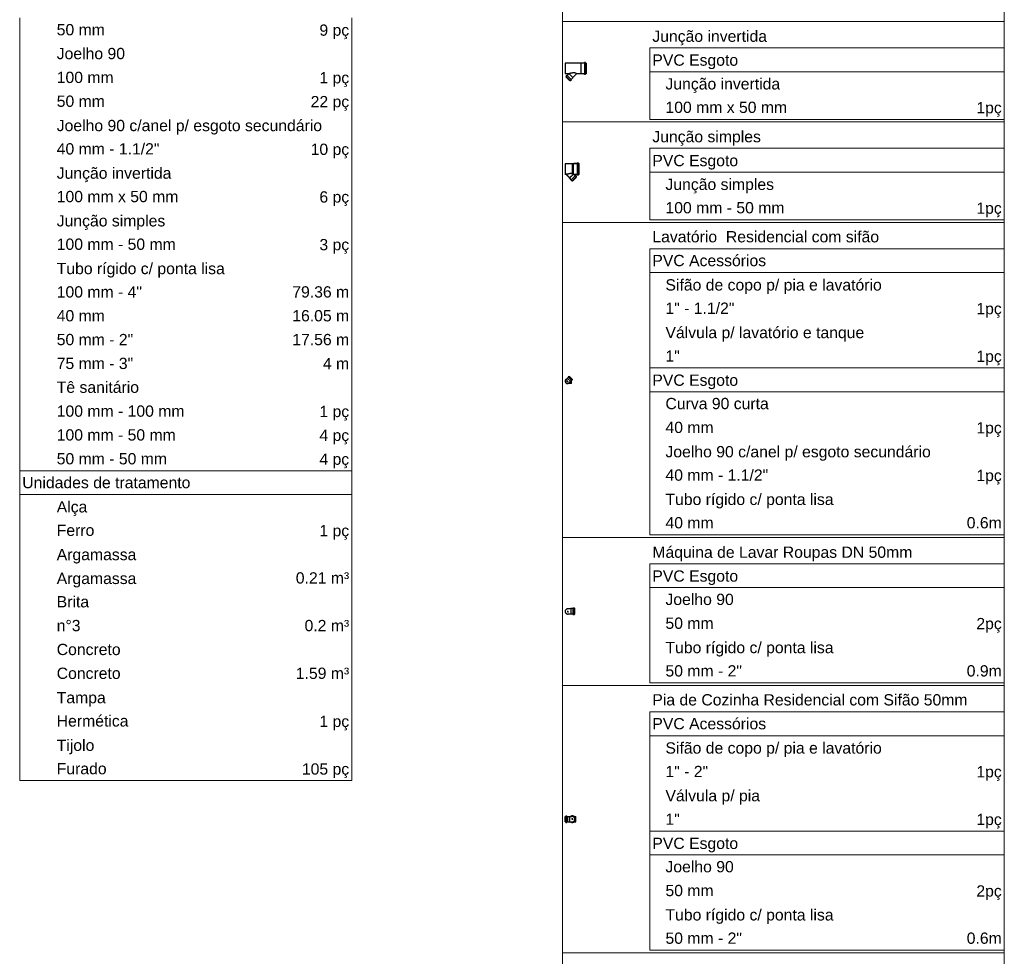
# Model space of a CAD drawing. Header units: millimetres. Extents: x 53 to 3943, y 29 to 3483.
# Tile 45 of 52: x 3924 to 3943, y 3449 to 3467. Entities that reach past the tile are written whole.
import ezdxf

# ---------------------------------------------------------------- set-up
doc = ezdxf.new("R2010")
doc.units = ezdxf.units.MM
doc.header["$MEASUREMENT"] = 0
doc.layers.add('DI-Tabelas', color=7, linetype='Continuous', lineweight=5)
doc.layers.add('Simbolos', color=5, linetype='Continuous')
doc.layers.add('Simbolos_int', color=2, linetype='Continuous')
doc.styles.add('Arial', font='arial.ttf')

msp = doc.modelspace()

# ---------------------------------------------------------------- linework, layer by layer
at = {"layer": 'DI-Tabelas'}
for p, q in [((3934.31, 3467.08), (3934.31, 3469.04)), ((3942.927, 3469.04), (3942.927, 3467.08)), ((3923.718, 3466.683), (3923.718, 3467.148)), ((3930.196, 3467.148), (3930.196, 3466.683)), ((3935.96, 3467.08), (3934.31, 3467.08)), ((3934.31, 3465.119), (3934.31, 3467.08)), ((3942.927, 3467.08), (3935.96, 3467.08)), ((3942.927, 3467.08), (3942.927, 3465.119)), ((3923.718, 3466.218), (3923.718, 3466.683)), ((3930.196, 3466.683), (3930.196, 3466.218)), ((3942.927, 3466.564), (3936.01, 3466.564)), ((3936.01, 3466.099), (3936.01, 3466.564)), ((3942.927, 3466.564), (3942.927, 3466.099)), ((3923.718, 3465.753), (3923.718, 3466.218)), ((3930.196, 3466.218), (3930.196, 3465.753)), ((3942.927, 3466.099), (3936.01, 3466.099)), ((3936.01, 3465.634), (3936.01, 3466.099)), ((3942.927, 3466.099), (3942.927, 3465.634)), ((3923.718, 3465.287), (3923.718, 3465.753)), ((3930.196, 3465.753), (3930.196, 3465.287)), ((3936.01, 3465.169), (3936.01, 3465.634)), ((3942.927, 3465.634), (3942.927, 3465.169)), ((3923.718, 3464.822), (3923.718, 3465.287)), ((3930.196, 3465.287), (3930.196, 3464.822)), ((3942.236, 3465.169), (3936.01, 3465.169)), ((3942.927, 3465.169), (3942.236, 3465.169)), ((3935.96, 3465.119), (3934.31, 3465.119)), ((3934.31, 3463.158), (3934.31, 3465.119)), ((3942.927, 3465.119), (3935.96, 3465.119)), ((3942.927, 3465.119), (3942.927, 3463.158)), ((3923.718, 3464.357), (3923.718, 3464.822)), ((3930.196, 3464.822), (3930.196, 3464.357)), ((3942.927, 3464.604), (3936.01, 3464.604)), ((3936.01, 3464.138), (3936.01, 3464.604)), ((3942.927, 3464.604), (3942.927, 3464.138)), ((3923.718, 3463.892), (3923.718, 3464.357)), ((3930.196, 3464.357), (3930.196, 3463.892)), ((3942.927, 3464.138), (3936.01, 3464.138)), ((3936.01, 3463.673), (3936.01, 3464.138)), ((3942.927, 3464.138), (3942.927, 3463.673)), ((3923.718, 3463.427), (3923.718, 3463.892)), ((3930.196, 3463.892), (3930.196, 3463.427)), ((3936.01, 3463.208), (3936.01, 3463.673)), ((3942.927, 3463.673), (3942.927, 3463.208)), ((3923.718, 3462.961), (3923.718, 3463.427)), ((3930.196, 3463.427), (3930.196, 3462.961)), ((3935.96, 3463.158), (3934.31, 3463.158)), ((3934.31, 3457.01), (3934.31, 3463.158)), ((3942.927, 3463.158), (3935.96, 3463.158)), ((3942.236, 3463.208), (3936.01, 3463.208)), ((3942.927, 3463.208), (3942.236, 3463.208)), ((3942.927, 3463.158), (3942.927, 3457.01)), ((3923.718, 3462.496), (3923.718, 3462.961)), ((3930.196, 3462.961), (3930.196, 3462.496)), ((3923.718, 3462.031), (3923.718, 3462.496)), ((3930.196, 3462.496), (3930.196, 3462.031)), ((3942.927, 3462.643), (3936.01, 3462.643)), ((3936.01, 3462.178), (3936.01, 3462.643)), ((3942.927, 3462.643), (3942.927, 3462.178)), ((3942.927, 3462.178), (3936.01, 3462.178)), ((3936.01, 3461.712), (3936.01, 3462.178)), ((3942.927, 3462.178), (3942.927, 3461.712)), ((3923.718, 3461.566), (3923.718, 3462.031)), ((3930.196, 3462.031), (3930.196, 3461.566)), ((3936.01, 3461.247), (3936.01, 3461.712)), ((3942.927, 3461.712), (3942.927, 3461.247)), ((3923.718, 3461.101), (3923.718, 3461.566)), ((3930.196, 3461.566), (3930.196, 3461.101)), ((3936.01, 3460.782), (3936.01, 3461.247)), ((3942.927, 3461.247), (3942.927, 3460.782)), ((3923.718, 3460.635), (3923.718, 3461.101)), ((3930.196, 3461.101), (3930.196, 3460.635)), ((3936.01, 3460.317), (3936.01, 3460.782)), ((3942.927, 3460.782), (3942.927, 3460.317)), ((3923.718, 3460.17), (3923.718, 3460.635)), ((3930.196, 3460.635), (3930.196, 3460.17)), ((3923.718, 3459.705), (3923.718, 3460.17)), ((3930.196, 3460.17), (3930.196, 3459.705)), ((3940.746, 3460.317), (3936.01, 3460.317)), ((3936.01, 3459.852), (3936.01, 3460.317)), ((3942.927, 3460.317), (3940.746, 3460.317)), ((3942.927, 3460.317), (3942.927, 3459.852)), ((3942.927, 3459.852), (3936.01, 3459.852)), ((3936.01, 3459.386), (3936.01, 3459.852)), ((3942.927, 3459.852), (3942.927, 3459.386)), ((3923.718, 3459.24), (3923.718, 3459.705)), ((3930.196, 3459.705), (3930.196, 3459.24)), ((3923.718, 3458.775), (3923.718, 3459.24)), ((3930.196, 3459.24), (3930.196, 3458.775)), ((3936.01, 3458.921), (3936.01, 3459.386)), ((3942.927, 3459.386), (3942.927, 3458.921)), ((3936.01, 3458.456), (3936.01, 3458.921)), ((3942.927, 3458.921), (3942.927, 3458.456)), ((3923.718, 3458.309), (3923.718, 3458.775)), ((3930.196, 3458.775), (3930.196, 3458.309)), ((3936.01, 3457.991), (3936.01, 3458.456)), ((3942.927, 3458.456), (3942.927, 3457.991)), ((3924.39, 3458.309), (3923.718, 3458.309)), ((3923.718, 3457.844), (3923.718, 3458.309)), ((3927.436, 3458.309), (3924.39, 3458.309)), ((3930.196, 3458.309), (3927.436, 3458.309)), ((3930.196, 3458.309), (3930.196, 3457.844)), ((3936.01, 3457.526), (3936.01, 3457.991)), ((3942.927, 3457.991), (3942.927, 3457.526)), ((3930.196, 3457.844), (3923.718, 3457.844)), ((3923.718, 3457.379), (3923.718, 3457.844)), ((3930.196, 3457.844), (3930.196, 3457.379)), ((3936.01, 3457.06), (3936.01, 3457.526)), ((3942.927, 3457.526), (3942.927, 3457.06)), ((3923.718, 3456.914), (3923.718, 3457.379)), ((3930.196, 3457.379), (3930.196, 3456.914)), ((3923.718, 3456.449), (3923.718, 3456.914)), ((3930.196, 3456.914), (3930.196, 3456.449)), ((3935.96, 3457.01), (3934.31, 3457.01)), ((3934.31, 3454.119), (3934.31, 3457.01)), ((3942.927, 3457.01), (3935.96, 3457.01)), ((3940.746, 3457.06), (3936.01, 3457.06)), ((3942.927, 3457.06), (3940.746, 3457.06)), ((3942.927, 3457.01), (3942.927, 3454.119)), ((3923.718, 3455.983), (3923.718, 3456.449)), ((3930.196, 3456.449), (3930.196, 3455.983)), ((3942.927, 3456.495), (3936.01, 3456.495)), ((3936.01, 3456.03), (3936.01, 3456.495)), ((3942.927, 3456.495), (3942.927, 3456.03)), ((3923.718, 3455.518), (3923.718, 3455.983)), ((3930.196, 3455.983), (3930.196, 3455.518)), ((3942.927, 3456.03), (3936.01, 3456.03)), ((3936.01, 3455.565), (3936.01, 3456.03)), ((3942.927, 3456.03), (3942.927, 3455.565)), ((3936.01, 3455.1), (3936.01, 3455.565)), ((3942.927, 3455.565), (3942.927, 3455.1)), ((3923.718, 3455.053), (3923.718, 3455.518)), ((3930.196, 3455.518), (3930.196, 3455.053)), ((3923.718, 3454.588), (3923.718, 3455.053)), ((3930.196, 3455.053), (3930.196, 3454.588)), ((3936.01, 3454.634), (3936.01, 3455.1)), ((3942.927, 3455.1), (3942.927, 3454.634)), ((3923.718, 3454.123), (3923.718, 3454.588)), ((3930.196, 3454.588), (3930.196, 3454.123)), ((3936.01, 3454.169), (3936.01, 3454.634)), ((3942.927, 3454.634), (3942.927, 3454.169)), ((3923.718, 3453.657), (3923.718, 3454.123)), ((3930.196, 3454.123), (3930.196, 3453.657)), ((3935.96, 3454.119), (3934.31, 3454.119)), ((3934.31, 3448.902), (3934.31, 3454.119)), ((3942.927, 3454.119), (3935.96, 3454.119)), ((3940.663, 3454.169), (3936.01, 3454.169)), ((3942.927, 3454.169), (3940.663, 3454.169)), ((3942.927, 3454.119), (3942.927, 3448.902)), ((3923.718, 3453.192), (3923.718, 3453.657)), ((3930.196, 3453.657), (3930.196, 3453.192)), ((3942.927, 3453.604), (3936.01, 3453.604)), ((3936.01, 3453.139), (3936.01, 3453.604)), ((3942.927, 3453.604), (3942.927, 3453.139)), ((3923.718, 3452.727), (3923.718, 3453.192)), ((3930.196, 3453.192), (3930.196, 3452.727)), ((3942.927, 3453.139), (3936.01, 3453.139)), ((3936.01, 3452.674), (3936.01, 3453.139)), ((3942.927, 3453.139), (3942.927, 3452.674)), ((3923.718, 3452.262), (3923.718, 3452.727)), ((3930.196, 3452.727), (3930.196, 3452.262)), ((3936.01, 3452.208), (3936.01, 3452.674)), ((3942.927, 3452.674), (3942.927, 3452.208)), ((3924.39, 3452.262), (3923.718, 3452.262)), ((3927.436, 3452.262), (3924.39, 3452.262)), ((3930.196, 3452.262), (3927.436, 3452.262)), ((3936.01, 3451.743), (3936.01, 3452.208)), ((3942.927, 3452.208), (3942.927, 3451.743)), ((3936.01, 3451.278), (3936.01, 3451.743)), ((3942.927, 3451.743), (3942.927, 3451.278)), ((3940.075, 3451.278), (3936.01, 3451.278)), ((3936.01, 3450.813), (3936.01, 3451.278)), ((3942.927, 3451.278), (3940.075, 3451.278)), ((3942.927, 3451.278), (3942.927, 3450.813)), ((3942.927, 3450.813), (3936.01, 3450.813)), ((3936.01, 3450.348), (3936.01, 3450.813)), ((3942.927, 3450.813), (3942.927, 3450.348)), ((3936.01, 3449.882), (3936.01, 3450.348)), ((3942.927, 3450.348), (3942.927, 3449.882)), ((3936.01, 3449.417), (3936.01, 3449.882)), ((3942.927, 3449.882), (3942.927, 3449.417)), ((3936.01, 3448.952), (3936.01, 3449.417)), ((3942.927, 3449.417), (3942.927, 3448.952)), ((3935.96, 3448.902), (3934.31, 3448.902)), ((3934.31, 3446.011), (3934.31, 3448.902)), ((3942.927, 3448.902), (3935.96, 3448.902)), ((3940.075, 3448.952), (3936.01, 3448.952)), ((3942.927, 3448.952), (3940.075, 3448.952)), ((3942.927, 3448.902), (3942.927, 3446.011))]:
    msp.add_line(p, q, dxfattribs=at)
at = {"layer": 'Simbolos', "color": 7}
for p, q in [((3934.664, 3466.263), (3934.36, 3466.263)), ((3934.36, 3466.263), (3934.36, 3466.059)), ((3934.669, 3466.267), (3934.664, 3466.263)), ((3934.732, 3466.267), (3934.669, 3466.267)), ((3934.735, 3466.274), (3934.734, 3466.269)), ((3934.756, 3466.276), (3934.737, 3466.276)), ((3934.758, 3466.275), (3934.759, 3466.269)), ((3934.77, 3466.267), (3934.761, 3466.267)), ((3934.77, 3466.267), (3934.77, 3466.054)), ((3934.435, 3466.059), (3934.36, 3466.059)), ((3934.375, 3466), (3934.381, 3466.006)), ((3934.452, 3465.922), (3934.375, 3466)), ((3934.378, 3466.016), (3934.391, 3466.028)), ((3934.378, 3466.014), (3934.381, 3466.008)), ((3934.393, 3466.029), (3934.397, 3466.025)), ((3934.4, 3466.025), (3934.431, 3466.056)), ((3934.431, 3466.056), (3934.436, 3466.056)), ((3934.436, 3466.056), (3934.436, 3466.056)), ((3934.452, 3465.922), (3934.458, 3465.929)), ((3934.466, 3465.926), (3934.461, 3465.929)), ((3934.468, 3465.926), (3934.481, 3465.939)), ((3934.481, 3465.941), (3934.477, 3465.945)), ((3934.478, 3465.948), (3934.508, 3465.978)), ((3934.508, 3465.984), (3934.583, 3466.059)), ((3934.508, 3465.978), (3934.508, 3465.984)), ((3934.664, 3466.059), (3934.584, 3466.059)), ((3934.669, 3466.054), (3934.664, 3466.059)), ((3934.732, 3466.054), (3934.669, 3466.054)), ((3934.735, 3466.047), (3934.734, 3466.053)), ((3934.756, 3466.046), (3934.737, 3466.046)), ((3934.758, 3466.047), (3934.759, 3466.053)), ((3934.77, 3466.054), (3934.761, 3466.054)), ((3934.504, 3464.299), (3934.36, 3464.299)), ((3934.36, 3464.299), (3934.36, 3464.096)), ((3934.504, 3464.298), (3934.36, 3464.298)), ((3934.36, 3464.298), (3934.36, 3464.095)), ((3934.504, 3464.299), (3934.505, 3464.302)), ((3934.504, 3464.298), (3934.504, 3464.301)), ((3934.51, 3464.301), (3934.504, 3464.301)), ((3934.511, 3464.302), (3934.505, 3464.302)), ((3934.51, 3464.298), (3934.51, 3464.301)), ((3934.523, 3464.298), (3934.51, 3464.298)), ((3934.511, 3464.299), (3934.511, 3464.302)), ((3934.523, 3464.299), (3934.511, 3464.299)), ((3934.528, 3464.304), (3934.523, 3464.299)), ((3934.528, 3464.303), (3934.523, 3464.298)), ((3934.592, 3464.304), (3934.528, 3464.304)), ((3934.591, 3464.303), (3934.528, 3464.303)), ((3934.594, 3464.31), (3934.593, 3464.305)), ((3934.594, 3464.311), (3934.594, 3464.306)), ((3934.615, 3464.313), (3934.596, 3464.313)), ((3934.615, 3464.312), (3934.596, 3464.312)), ((3934.617, 3464.311), (3934.618, 3464.305)), ((3934.617, 3464.311), (3934.619, 3464.305)), ((3934.629, 3464.303), (3934.62, 3464.303)), ((3934.629, 3464.304), (3934.621, 3464.304)), ((3934.629, 3464.304), (3934.629, 3464.091)), ((3934.629, 3464.303), (3934.629, 3464.09)), ((3934.378, 3464.096), (3934.36, 3464.096)), ((3934.378, 3464.095), (3934.36, 3464.095)), ((3934.448, 3464.026), (3934.378, 3464.096)), ((3934.447, 3464.026), (3934.378, 3464.095)), ((3934.447, 3464.02), (3934.447, 3464.026)), ((3934.478, 3463.99), (3934.447, 3464.02)), ((3934.448, 3464.021), (3934.448, 3464.026)), ((3934.478, 3463.99), (3934.448, 3464.021)), ((3934.58, 3464.042), (3934.503, 3463.964)), ((3934.581, 3464.042), (3934.504, 3463.965)), ((3934.555, 3464.067), (3934.535, 3464.087)), ((3934.555, 3464.068), (3934.536, 3464.087)), ((3934.592, 3464.091), (3934.537, 3464.091)), ((3934.591, 3464.09), (3934.537, 3464.09)), ((3934.562, 3464.071), (3934.558, 3464.067)), ((3934.562, 3464.071), (3934.558, 3464.068)), ((3934.577, 3464.058), (3934.564, 3464.07)), ((3934.577, 3464.059), (3934.565, 3464.071)), ((3934.577, 3464.056), (3934.574, 3464.05)), ((3934.578, 3464.056), (3934.574, 3464.051)), ((3934.58, 3464.042), (3934.574, 3464.048)), ((3934.581, 3464.042), (3934.575, 3464.048)), ((3934.594, 3464.083), (3934.593, 3464.088)), ((3934.594, 3464.084), (3934.594, 3464.089)), ((3934.615, 3464.082), (3934.596, 3464.082)), ((3934.615, 3464.082), (3934.596, 3464.082)), ((3934.617, 3464.083), (3934.618, 3464.089)), ((3934.617, 3464.083), (3934.619, 3464.089)), ((3934.629, 3464.09), (3934.62, 3464.09)), ((3934.629, 3464.091), (3934.621, 3464.091)), ((3934.474, 3463.983), (3934.478, 3463.987)), ((3934.487, 3463.968), (3934.474, 3463.98)), ((3934.475, 3463.984), (3934.478, 3463.988)), ((3934.487, 3463.969), (3934.475, 3463.981)), ((3934.489, 3463.968), (3934.494, 3463.971)), ((3934.49, 3463.968), (3934.495, 3463.971)), ((3934.503, 3463.964), (3934.497, 3463.971)), ((3934.504, 3463.965), (3934.497, 3463.971)), ((3934.376, 3460.087), (3934.39, 3460.101)), ((3934.39, 3460.101), (3934.403, 3460.114)), ((3934.423, 3460.139), (3934.403, 3460.118)), ((3934.403, 3460.118), (3934.403, 3460.114)), ((3934.421, 3460.143), (3934.423, 3460.141)), ((3934.428, 3460.152), (3934.422, 3460.146)), ((3934.424, 3460.017), (3934.441, 3460.017)), ((3934.431, 3460.153), (3934.433, 3460.151)), ((3934.434, 3460.029), (3934.448, 3460.043)), ((3934.44, 3460.156), (3934.436, 3460.152)), ((3934.503, 3460.094), (3934.44, 3460.156)), ((3934.443, 3460.015), (3934.441, 3460.017)), ((3934.473, 3460.015), (3934.443, 3460.015)), ((3934.448, 3460.043), (3934.461, 3460.056)), ((3934.465, 3460.056), (3934.461, 3460.056)), ((3934.485, 3460.076), (3934.465, 3460.056)), ((3934.475, 3460.013), (3934.473, 3460.015)), ((3934.483, 3460.013), (3934.475, 3460.013)), ((3934.483, 3460.013), (3934.483, 3460.074)), ((3934.49, 3460.075), (3934.488, 3460.076)), ((3934.499, 3460.082), (3934.492, 3460.075)), ((3934.503, 3460.094), (3934.498, 3460.089)), ((3934.499, 3460.084), (3934.498, 3460.087)), ((3934.468, 3455.616), (3934.417, 3455.616)), ((3934.472, 3455.619), (3934.468, 3455.616)), ((3934.505, 3455.619), (3934.472, 3455.619)), ((3934.506, 3455.62), (3934.505, 3455.619)), ((3934.515, 3455.62), (3934.506, 3455.62)), ((3934.517, 3455.627), (3934.517, 3455.621)), ((3934.537, 3455.628), (3934.519, 3455.628)), ((3934.539, 3455.627), (3934.54, 3455.621)), ((3934.551, 3455.62), (3934.542, 3455.62)), ((3934.551, 3455.51), (3934.551, 3455.62)), ((3934.468, 3455.514), (3934.417, 3455.514)), ((3934.472, 3455.511), (3934.468, 3455.514)), ((3934.505, 3455.511), (3934.472, 3455.511)), ((3934.506, 3455.51), (3934.505, 3455.511)), ((3934.515, 3455.51), (3934.506, 3455.51)), ((3934.517, 3455.503), (3934.517, 3455.508)), ((3934.537, 3455.501), (3934.519, 3455.501)), ((3934.539, 3455.503), (3934.54, 3455.509)), ((3934.551, 3455.51), (3934.542, 3455.51)), ((3934.36, 3451.456), (3934.36, 3451.565)), ((3934.36, 3451.565), (3934.369, 3451.565)), ((3934.372, 3451.573), (3934.371, 3451.567)), ((3934.374, 3451.574), (3934.392, 3451.574)), ((3934.394, 3451.572), (3934.394, 3451.567)), ((3934.396, 3451.565), (3934.405, 3451.565)), ((3934.405, 3451.565), (3934.406, 3451.565)), ((3934.406, 3451.565), (3934.439, 3451.565)), ((3934.439, 3451.565), (3934.443, 3451.561)), ((3934.443, 3451.561), (3934.494, 3451.561)), ((3934.538, 3451.561), (3934.569, 3451.561)), ((3934.36, 3451.456), (3934.369, 3451.456)), ((3934.372, 3451.449), (3934.371, 3451.455)), ((3934.374, 3451.447), (3934.392, 3451.447)), ((3934.394, 3451.449), (3934.394, 3451.454)), ((3934.396, 3451.456), (3934.405, 3451.456)), ((3934.405, 3451.456), (3934.406, 3451.456)), ((3934.406, 3451.456), (3934.439, 3451.456)), ((3934.439, 3451.456), (3934.443, 3451.46)), ((3934.443, 3451.46), (3934.494, 3451.46)), ((3934.538, 3451.46), (3934.569, 3451.46))]:
    msp.add_line(p, q, dxfattribs=at)
for points in [[(3934.732, 3466.267), (3934.733, 3466.267), (3934.733, 3466.268), (3934.733, 3466.268), (3934.734, 3466.268), (3934.734, 3466.268), (3934.734, 3466.268), (3934.734, 3466.269), (3934.734, 3466.269), (3934.734, 3466.269)], [(3934.737, 3466.276), (3934.736, 3466.276), (3934.736, 3466.276), (3934.736, 3466.276), (3934.736, 3466.276), (3934.735, 3466.276), (3934.735, 3466.275), (3934.735, 3466.275), (3934.735, 3466.275), (3934.735, 3466.274)], [(3934.758, 3466.275), (3934.758, 3466.275), (3934.757, 3466.275), (3934.757, 3466.275), (3934.757, 3466.276), (3934.757, 3466.276), (3934.757, 3466.276), (3934.756, 3466.276), (3934.756, 3466.276), (3934.756, 3466.276)], [(3934.759, 3466.269), (3934.759, 3466.269), (3934.759, 3466.268), (3934.76, 3466.268), (3934.76, 3466.268), (3934.76, 3466.268), (3934.76, 3466.268), (3934.761, 3466.267), (3934.761, 3466.267), (3934.761, 3466.267)], [(3934.378, 3466.016), (3934.378, 3466.016), (3934.378, 3466.016), (3934.378, 3466.015), (3934.378, 3466.015), (3934.378, 3466.015), (3934.378, 3466.014), (3934.378, 3466.014), (3934.378, 3466.014), (3934.378, 3466.014)], [(3934.381, 3466.006), (3934.381, 3466.006), (3934.381, 3466.006), (3934.381, 3466.007), (3934.381, 3466.007), (3934.381, 3466.007), (3934.381, 3466.007), (3934.381, 3466.008), (3934.381, 3466.008), (3934.381, 3466.008)], [(3934.393, 3466.029), (3934.393, 3466.029), (3934.393, 3466.029), (3934.393, 3466.029), (3934.392, 3466.029), (3934.392, 3466.029), (3934.392, 3466.029), (3934.391, 3466.029), (3934.391, 3466.029), (3934.391, 3466.028)], [(3934.397, 3466.025), (3934.398, 3466.025), (3934.398, 3466.025), (3934.398, 3466.025), (3934.399, 3466.025), (3934.399, 3466.025), (3934.399, 3466.025), (3934.4, 3466.025), (3934.4, 3466.025), (3934.4, 3466.025)], [(3934.436, 3466.056), (3934.437, 3466.056), (3934.437, 3466.056), (3934.437, 3466.057), (3934.437, 3466.057), (3934.437, 3466.057), (3934.437, 3466.057), (3934.437, 3466.058), (3934.437, 3466.058), (3934.437, 3466.058), (3934.437, 3466.058), (3934.437, 3466.059), (3934.436, 3466.059), (3934.436, 3466.059), (3934.436, 3466.059), (3934.436, 3466.059), (3934.436, 3466.059), (3934.435, 3466.059), (3934.435, 3466.059)], [(3934.461, 3465.929), (3934.46, 3465.929), (3934.46, 3465.929), (3934.46, 3465.929), (3934.459, 3465.929), (3934.459, 3465.929), (3934.459, 3465.929), (3934.459, 3465.929), (3934.458, 3465.929), (3934.458, 3465.929)], [(3934.466, 3465.926), (3934.466, 3465.926), (3934.466, 3465.926), (3934.467, 3465.926), (3934.467, 3465.926), (3934.467, 3465.926), (3934.468, 3465.926), (3934.468, 3465.926), (3934.468, 3465.926), (3934.468, 3465.926)], [(3934.478, 3465.948), (3934.477, 3465.948), (3934.477, 3465.947), (3934.477, 3465.947), (3934.477, 3465.947), (3934.477, 3465.946), (3934.477, 3465.946), (3934.477, 3465.946), (3934.477, 3465.946), (3934.477, 3465.945)], [(3934.481, 3465.938), (3934.481, 3465.939), (3934.481, 3465.939), (3934.481, 3465.939), (3934.481, 3465.94), (3934.481, 3465.94), (3934.481, 3465.94), (3934.481, 3465.941), (3934.481, 3465.941), (3934.481, 3465.941)], [(3934.584, 3466.059), (3934.584, 3466.059), (3934.584, 3466.059), (3934.584, 3466.059), (3934.583, 3466.059), (3934.583, 3466.059), (3934.583, 3466.059), (3934.583, 3466.059), (3934.583, 3466.059), (3934.583, 3466.059)], [(3934.734, 3466.053), (3934.734, 3466.053), (3934.734, 3466.053), (3934.734, 3466.054), (3934.734, 3466.054), (3934.734, 3466.054), (3934.733, 3466.054), (3934.733, 3466.054), (3934.733, 3466.054), (3934.732, 3466.054)], [(3934.735, 3466.047), (3934.735, 3466.047), (3934.735, 3466.047), (3934.735, 3466.047), (3934.735, 3466.046), (3934.736, 3466.046), (3934.736, 3466.046), (3934.736, 3466.046), (3934.736, 3466.046), (3934.737, 3466.046)], [(3934.756, 3466.046), (3934.756, 3466.046), (3934.756, 3466.046), (3934.757, 3466.046), (3934.757, 3466.046), (3934.757, 3466.046), (3934.757, 3466.046), (3934.757, 3466.047), (3934.758, 3466.047), (3934.758, 3466.047)], [(3934.761, 3466.054), (3934.761, 3466.054), (3934.761, 3466.054), (3934.76, 3466.054), (3934.76, 3466.054), (3934.76, 3466.054), (3934.76, 3466.054), (3934.759, 3466.053), (3934.759, 3466.053), (3934.759, 3466.053)], [(3934.591, 3464.303), (3934.592, 3464.303), (3934.592, 3464.303), (3934.592, 3464.304), (3934.593, 3464.304), (3934.593, 3464.304), (3934.593, 3464.304), (3934.593, 3464.304), (3934.593, 3464.305), (3934.593, 3464.305)], [(3934.592, 3464.304), (3934.592, 3464.304), (3934.592, 3464.304), (3934.593, 3464.304), (3934.593, 3464.304), (3934.593, 3464.304), (3934.594, 3464.305), (3934.594, 3464.305), (3934.594, 3464.305), (3934.594, 3464.306)], [(3934.596, 3464.313), (3934.596, 3464.313), (3934.596, 3464.312), (3934.595, 3464.312), (3934.595, 3464.312), (3934.595, 3464.312), (3934.595, 3464.312), (3934.594, 3464.311), (3934.594, 3464.311), (3934.594, 3464.311)], [(3934.596, 3464.312), (3934.595, 3464.312), (3934.595, 3464.312), (3934.595, 3464.312), (3934.595, 3464.312), (3934.594, 3464.311), (3934.594, 3464.311), (3934.594, 3464.311), (3934.594, 3464.311), (3934.594, 3464.31)], [(3934.617, 3464.311), (3934.617, 3464.311), (3934.617, 3464.312), (3934.617, 3464.312), (3934.617, 3464.312), (3934.616, 3464.312), (3934.616, 3464.312), (3934.616, 3464.313), (3934.615, 3464.313), (3934.615, 3464.313)], [(3934.617, 3464.311), (3934.617, 3464.311), (3934.616, 3464.311), (3934.616, 3464.311), (3934.616, 3464.312), (3934.616, 3464.312), (3934.616, 3464.312), (3934.615, 3464.312), (3934.615, 3464.312), (3934.615, 3464.312)], [(3934.618, 3464.305), (3934.618, 3464.305), (3934.618, 3464.304), (3934.619, 3464.304), (3934.619, 3464.304), (3934.619, 3464.304), (3934.619, 3464.303), (3934.62, 3464.303), (3934.62, 3464.303), (3934.62, 3464.303)], [(3934.619, 3464.305), (3934.619, 3464.305), (3934.619, 3464.305), (3934.619, 3464.305), (3934.619, 3464.304), (3934.619, 3464.304), (3934.62, 3464.304), (3934.62, 3464.304), (3934.62, 3464.304), (3934.621, 3464.304)], [(3934.38, 3464.095), (3934.38, 3464.095), (3934.38, 3464.095), (3934.38, 3464.095), (3934.379, 3464.095), (3934.379, 3464.096), (3934.379, 3464.096), (3934.379, 3464.096), (3934.379, 3464.096), (3934.378, 3464.096)], [(3934.38, 3464.094), (3934.379, 3464.095), (3934.379, 3464.095), (3934.379, 3464.095), (3934.379, 3464.095), (3934.379, 3464.095), (3934.379, 3464.095), (3934.378, 3464.095), (3934.378, 3464.095), (3934.378, 3464.095)], [(3934.537, 3464.091), (3934.537, 3464.091), (3934.537, 3464.091), (3934.536, 3464.091), (3934.536, 3464.091), (3934.536, 3464.09), (3934.536, 3464.09), (3934.536, 3464.09), (3934.535, 3464.09), (3934.535, 3464.09), (3934.535, 3464.089), (3934.535, 3464.089), (3934.535, 3464.089), (3934.535, 3464.089), (3934.535, 3464.088), (3934.535, 3464.088), (3934.535, 3464.088), (3934.536, 3464.088), (3934.536, 3464.087)], [(3934.537, 3464.09), (3934.536, 3464.09), (3934.536, 3464.09), (3934.536, 3464.09), (3934.536, 3464.09), (3934.535, 3464.09), (3934.535, 3464.09), (3934.535, 3464.09), (3934.535, 3464.089), (3934.535, 3464.089), (3934.535, 3464.089), (3934.535, 3464.089), (3934.535, 3464.088), (3934.535, 3464.088), (3934.535, 3464.088), (3934.535, 3464.088), (3934.535, 3464.087), (3934.535, 3464.087), (3934.535, 3464.087)], [(3934.555, 3464.068), (3934.556, 3464.068), (3934.556, 3464.067), (3934.556, 3464.067), (3934.557, 3464.067), (3934.557, 3464.067), (3934.557, 3464.067), (3934.557, 3464.067), (3934.558, 3464.067), (3934.558, 3464.068)], [(3934.555, 3464.067), (3934.555, 3464.067), (3934.555, 3464.067), (3934.556, 3464.067), (3934.556, 3464.067), (3934.556, 3464.067), (3934.557, 3464.067), (3934.557, 3464.067), (3934.557, 3464.067), (3934.558, 3464.067)], [(3934.565, 3464.071), (3934.565, 3464.071), (3934.564, 3464.071), (3934.564, 3464.071), (3934.564, 3464.072), (3934.563, 3464.072), (3934.563, 3464.071), (3934.563, 3464.071), (3934.562, 3464.071), (3934.562, 3464.071)], [(3934.564, 3464.07), (3934.564, 3464.071), (3934.564, 3464.071), (3934.563, 3464.071), (3934.563, 3464.071), (3934.563, 3464.071), (3934.562, 3464.071), (3934.562, 3464.071), (3934.562, 3464.071), (3934.562, 3464.071)], [(3934.574, 3464.051), (3934.574, 3464.051), (3934.574, 3464.05), (3934.574, 3464.05), (3934.574, 3464.05), (3934.574, 3464.049), (3934.574, 3464.049), (3934.574, 3464.049), (3934.575, 3464.049), (3934.575, 3464.048)], [(3934.574, 3464.05), (3934.574, 3464.05), (3934.574, 3464.05), (3934.574, 3464.049), (3934.574, 3464.049), (3934.574, 3464.049), (3934.574, 3464.049), (3934.574, 3464.048), (3934.574, 3464.048), (3934.574, 3464.048)], [(3934.578, 3464.056), (3934.578, 3464.056), (3934.578, 3464.057), (3934.578, 3464.057), (3934.578, 3464.057), (3934.578, 3464.058), (3934.578, 3464.058), (3934.578, 3464.058), (3934.577, 3464.058), (3934.577, 3464.059)], [(3934.577, 3464.056), (3934.577, 3464.056), (3934.577, 3464.056), (3934.577, 3464.056), (3934.577, 3464.057), (3934.577, 3464.057), (3934.577, 3464.057), (3934.577, 3464.058), (3934.577, 3464.058), (3934.577, 3464.058)], [(3934.593, 3464.088), (3934.593, 3464.089), (3934.593, 3464.089), (3934.593, 3464.089), (3934.593, 3464.09), (3934.593, 3464.09), (3934.592, 3464.09), (3934.592, 3464.09), (3934.592, 3464.09), (3934.591, 3464.09)], [(3934.594, 3464.089), (3934.594, 3464.089), (3934.594, 3464.09), (3934.594, 3464.09), (3934.593, 3464.09), (3934.593, 3464.09), (3934.593, 3464.091), (3934.592, 3464.091), (3934.592, 3464.091), (3934.592, 3464.091)], [(3934.594, 3464.084), (3934.594, 3464.084), (3934.594, 3464.083), (3934.595, 3464.083), (3934.595, 3464.083), (3934.595, 3464.082), (3934.595, 3464.082), (3934.596, 3464.082), (3934.596, 3464.082), (3934.596, 3464.082)], [(3934.594, 3464.083), (3934.594, 3464.083), (3934.594, 3464.083), (3934.594, 3464.082), (3934.594, 3464.082), (3934.595, 3464.082), (3934.595, 3464.082), (3934.595, 3464.082), (3934.595, 3464.082), (3934.596, 3464.082)], [(3934.615, 3464.082), (3934.615, 3464.082), (3934.615, 3464.082), (3934.616, 3464.082), (3934.616, 3464.082), (3934.616, 3464.082), (3934.616, 3464.082), (3934.616, 3464.082), (3934.617, 3464.083), (3934.617, 3464.083)], [(3934.615, 3464.082), (3934.615, 3464.082), (3934.616, 3464.082), (3934.616, 3464.082), (3934.616, 3464.082), (3934.617, 3464.083), (3934.617, 3464.083), (3934.617, 3464.083), (3934.617, 3464.083), (3934.617, 3464.083)], [(3934.62, 3464.09), (3934.62, 3464.09), (3934.62, 3464.09), (3934.619, 3464.09), (3934.619, 3464.09), (3934.619, 3464.09), (3934.619, 3464.09), (3934.618, 3464.089), (3934.618, 3464.089), (3934.618, 3464.089)], [(3934.621, 3464.091), (3934.62, 3464.091), (3934.62, 3464.091), (3934.62, 3464.091), (3934.619, 3464.09), (3934.619, 3464.09), (3934.619, 3464.09), (3934.619, 3464.09), (3934.619, 3464.09), (3934.619, 3464.089)], [(3934.475, 3463.984), (3934.475, 3463.983), (3934.474, 3463.983), (3934.474, 3463.983), (3934.474, 3463.982), (3934.474, 3463.982), (3934.474, 3463.982), (3934.474, 3463.982), (3934.475, 3463.981), (3934.475, 3463.981)], [(3934.474, 3463.983), (3934.474, 3463.983), (3934.474, 3463.983), (3934.474, 3463.982), (3934.474, 3463.982), (3934.474, 3463.982), (3934.474, 3463.981), (3934.474, 3463.981), (3934.474, 3463.981), (3934.474, 3463.98)], [(3934.478, 3463.987), (3934.478, 3463.987), (3934.478, 3463.988), (3934.478, 3463.988), (3934.478, 3463.988), (3934.478, 3463.989), (3934.478, 3463.989), (3934.478, 3463.989), (3934.478, 3463.99), (3934.478, 3463.99)], [(3934.478, 3463.988), (3934.478, 3463.988), (3934.478, 3463.988), (3934.479, 3463.989), (3934.479, 3463.989), (3934.479, 3463.989), (3934.479, 3463.99), (3934.478, 3463.99), (3934.478, 3463.99), (3934.478, 3463.99)], [(3934.487, 3463.969), (3934.487, 3463.968), (3934.488, 3463.968), (3934.488, 3463.968), (3934.488, 3463.968), (3934.489, 3463.968), (3934.489, 3463.968), (3934.489, 3463.968), (3934.489, 3463.968), (3934.49, 3463.968)], [(3934.487, 3463.968), (3934.487, 3463.968), (3934.487, 3463.968), (3934.487, 3463.968), (3934.488, 3463.968), (3934.488, 3463.968), (3934.488, 3463.968), (3934.489, 3463.968), (3934.489, 3463.968), (3934.489, 3463.968)], [(3934.497, 3463.971), (3934.497, 3463.971), (3934.496, 3463.971), (3934.496, 3463.971), (3934.496, 3463.971), (3934.496, 3463.971), (3934.495, 3463.971), (3934.495, 3463.971), (3934.495, 3463.971), (3934.494, 3463.971)], [(3934.497, 3463.971), (3934.497, 3463.971), (3934.497, 3463.971), (3934.497, 3463.972), (3934.496, 3463.972), (3934.496, 3463.972), (3934.496, 3463.972), (3934.496, 3463.972), (3934.495, 3463.971), (3934.495, 3463.971)], [(3934.376, 3460.087), (3934.371, 3460.082), (3934.368, 3460.076), (3934.365, 3460.069), (3934.364, 3460.062), (3934.364, 3460.055), (3934.365, 3460.048), (3934.368, 3460.041), (3934.371, 3460.035), (3934.376, 3460.029), (3934.381, 3460.025), (3934.388, 3460.021), (3934.394, 3460.018), (3934.401, 3460.017), (3934.409, 3460.017), (3934.416, 3460.018), (3934.422, 3460.021), (3934.429, 3460.025), (3934.434, 3460.029)], [(3934.422, 3460.146), (3934.421, 3460.145), (3934.421, 3460.145), (3934.421, 3460.145), (3934.421, 3460.145), (3934.421, 3460.144), (3934.421, 3460.144), (3934.421, 3460.144), (3934.421, 3460.143), (3934.421, 3460.143)], [(3934.423, 3460.139), (3934.423, 3460.139), (3934.423, 3460.139), (3934.423, 3460.139), (3934.423, 3460.14), (3934.423, 3460.14), (3934.423, 3460.14), (3934.423, 3460.141), (3934.423, 3460.141), (3934.423, 3460.141)], [(3934.431, 3460.153), (3934.43, 3460.153), (3934.43, 3460.153), (3934.43, 3460.153), (3934.43, 3460.153), (3934.429, 3460.153), (3934.429, 3460.153), (3934.429, 3460.153), (3934.429, 3460.153), (3934.428, 3460.152)], [(3934.433, 3460.151), (3934.434, 3460.151), (3934.434, 3460.151), (3934.434, 3460.151), (3934.435, 3460.151), (3934.435, 3460.151), (3934.435, 3460.151), (3934.435, 3460.151), (3934.436, 3460.151), (3934.436, 3460.152)], [(3934.488, 3460.076), (3934.488, 3460.076), (3934.487, 3460.077), (3934.487, 3460.077), (3934.487, 3460.077), (3934.486, 3460.077), (3934.486, 3460.077), (3934.486, 3460.077), (3934.485, 3460.076), (3934.485, 3460.076)], [(3934.49, 3460.075), (3934.49, 3460.075), (3934.49, 3460.074), (3934.491, 3460.074), (3934.491, 3460.074), (3934.491, 3460.074), (3934.492, 3460.074), (3934.492, 3460.074), (3934.492, 3460.075), (3934.492, 3460.075)], [(3934.498, 3460.089), (3934.498, 3460.089), (3934.498, 3460.089), (3934.498, 3460.088), (3934.498, 3460.088), (3934.498, 3460.088), (3934.498, 3460.088), (3934.498, 3460.087), (3934.498, 3460.087), (3934.498, 3460.087)], [(3934.499, 3460.082), (3934.499, 3460.082), (3934.499, 3460.082), (3934.5, 3460.082), (3934.5, 3460.083), (3934.5, 3460.083), (3934.5, 3460.083), (3934.5, 3460.083), (3934.5, 3460.084), (3934.499, 3460.084)], [(3934.417, 3455.616), (3934.411, 3455.616), (3934.405, 3455.616), (3934.398, 3455.614), (3934.392, 3455.612), (3934.386, 3455.61), (3934.381, 3455.606), (3934.376, 3455.602), (3934.372, 3455.597), (3934.368, 3455.592), (3934.365, 3455.587), (3934.362, 3455.581), (3934.361, 3455.574), (3934.36, 3455.568), (3934.36, 3455.562), (3934.361, 3455.555), (3934.362, 3455.549), (3934.365, 3455.543), (3934.368, 3455.538), (3934.372, 3455.532), (3934.376, 3455.528), (3934.381, 3455.524), (3934.386, 3455.52), (3934.392, 3455.517), (3934.398, 3455.515), (3934.405, 3455.514), (3934.411, 3455.514), (3934.417, 3455.514)], [(3934.515, 3455.62), (3934.515, 3455.62), (3934.516, 3455.62), (3934.516, 3455.62), (3934.516, 3455.62), (3934.516, 3455.62), (3934.517, 3455.62), (3934.517, 3455.621), (3934.517, 3455.621), (3934.517, 3455.621)], [(3934.519, 3455.628), (3934.519, 3455.628), (3934.519, 3455.628), (3934.518, 3455.628), (3934.518, 3455.628), (3934.518, 3455.628), (3934.518, 3455.628), (3934.518, 3455.627), (3934.517, 3455.627), (3934.517, 3455.627)], [(3934.539, 3455.627), (3934.539, 3455.627), (3934.539, 3455.628), (3934.538, 3455.628), (3934.538, 3455.628), (3934.538, 3455.628), (3934.538, 3455.628), (3934.537, 3455.628), (3934.537, 3455.628), (3934.537, 3455.628)], [(3934.54, 3455.621), (3934.54, 3455.621), (3934.541, 3455.621), (3934.541, 3455.62), (3934.541, 3455.62), (3934.541, 3455.62), (3934.541, 3455.62), (3934.542, 3455.62), (3934.542, 3455.62), (3934.542, 3455.62)], [(3934.517, 3455.508), (3934.517, 3455.509), (3934.517, 3455.509), (3934.517, 3455.509), (3934.516, 3455.51), (3934.516, 3455.51), (3934.516, 3455.51), (3934.516, 3455.51), (3934.515, 3455.51), (3934.515, 3455.51)], [(3934.517, 3455.503), (3934.517, 3455.503), (3934.518, 3455.502), (3934.518, 3455.502), (3934.518, 3455.502), (3934.518, 3455.502), (3934.518, 3455.502), (3934.519, 3455.501), (3934.519, 3455.501), (3934.519, 3455.501)], [(3934.537, 3455.501), (3934.537, 3455.501), (3934.537, 3455.501), (3934.538, 3455.501), (3934.538, 3455.502), (3934.538, 3455.502), (3934.538, 3455.502), (3934.539, 3455.502), (3934.539, 3455.503), (3934.539, 3455.503)], [(3934.542, 3455.51), (3934.542, 3455.51), (3934.542, 3455.51), (3934.541, 3455.51), (3934.541, 3455.51), (3934.541, 3455.51), (3934.541, 3455.509), (3934.541, 3455.509), (3934.54, 3455.509), (3934.54, 3455.509)], [(3934.369, 3451.565), (3934.369, 3451.565), (3934.369, 3451.565), (3934.37, 3451.566), (3934.37, 3451.566), (3934.37, 3451.566), (3934.37, 3451.566), (3934.37, 3451.566), (3934.371, 3451.567), (3934.371, 3451.567)], [(3934.374, 3451.574), (3934.374, 3451.574), (3934.374, 3451.574), (3934.373, 3451.574), (3934.373, 3451.574), (3934.373, 3451.574), (3934.373, 3451.574), (3934.372, 3451.573), (3934.372, 3451.573), (3934.372, 3451.573)], [(3934.394, 3451.572), (3934.394, 3451.573), (3934.394, 3451.573), (3934.393, 3451.573), (3934.393, 3451.574), (3934.393, 3451.574), (3934.393, 3451.574), (3934.392, 3451.574), (3934.392, 3451.574), (3934.392, 3451.574)], [(3934.394, 3451.567), (3934.394, 3451.567), (3934.394, 3451.567), (3934.394, 3451.566), (3934.395, 3451.566), (3934.395, 3451.566), (3934.395, 3451.566), (3934.395, 3451.566), (3934.396, 3451.565), (3934.396, 3451.565)], [(3934.494, 3451.46), (3934.5, 3451.46), (3934.506, 3451.46), (3934.513, 3451.461), (3934.519, 3451.463), (3934.525, 3451.466), (3934.53, 3451.469), (3934.535, 3451.473), (3934.539, 3451.478), (3934.543, 3451.483), (3934.546, 3451.489), (3934.549, 3451.495), (3934.55, 3451.501), (3934.551, 3451.507), (3934.551, 3451.514), (3934.55, 3451.52), (3934.549, 3451.526), (3934.546, 3451.532), (3934.543, 3451.538), (3934.539, 3451.543), (3934.535, 3451.548), (3934.53, 3451.552), (3934.525, 3451.555), (3934.519, 3451.558), (3934.513, 3451.56), (3934.506, 3451.561), (3934.5, 3451.562), (3934.494, 3451.561)], [(3934.371, 3451.455), (3934.371, 3451.455), (3934.37, 3451.455), (3934.37, 3451.455), (3934.37, 3451.455), (3934.37, 3451.456), (3934.37, 3451.456), (3934.369, 3451.456), (3934.369, 3451.456), (3934.369, 3451.456)], [(3934.372, 3451.449), (3934.372, 3451.448), (3934.372, 3451.448), (3934.373, 3451.448), (3934.373, 3451.448), (3934.373, 3451.447), (3934.373, 3451.447), (3934.374, 3451.447), (3934.374, 3451.447), (3934.374, 3451.447)], [(3934.392, 3451.447), (3934.392, 3451.447), (3934.392, 3451.447), (3934.393, 3451.447), (3934.393, 3451.448), (3934.393, 3451.448), (3934.393, 3451.448), (3934.394, 3451.448), (3934.394, 3451.449), (3934.394, 3451.449)], [(3934.396, 3451.456), (3934.396, 3451.456), (3934.395, 3451.456), (3934.395, 3451.456), (3934.395, 3451.456), (3934.395, 3451.455), (3934.394, 3451.455), (3934.394, 3451.455), (3934.394, 3451.454), (3934.394, 3451.454)]]:
    msp.add_lwpolyline(points, dxfattribs=at)
at = {"layer": 'Simbolos_int', "color": 7}
for p, q in [((3934.664, 3466.263), (3934.664, 3466.059)), ((3934.734, 3466.267), (3934.734, 3466.054)), ((3934.76, 3466.267), (3934.76, 3466.054)), ((3934.459, 3465.93), (3934.382, 3466.007)), ((3934.476, 3465.947), (3934.399, 3466.024)), ((3934.436, 3466.056), (3934.508, 3465.984)), ((3934.504, 3464.104), (3934.504, 3464.299)), ((3934.504, 3464.103), (3934.504, 3464.298)), ((3934.51, 3464.101), (3934.51, 3464.298)), ((3934.511, 3464.101), (3934.511, 3464.299)), ((3934.523, 3464.096), (3934.523, 3464.299)), ((3934.523, 3464.096), (3934.523, 3464.298)), ((3934.593, 3464.303), (3934.593, 3464.09)), ((3934.594, 3464.304), (3934.594, 3464.091)), ((3934.619, 3464.304), (3934.619, 3464.091)), ((3934.619, 3464.303), (3934.619, 3464.09)), ((3934.519, 3464.098), (3934.447, 3464.026)), ((3934.519, 3464.098), (3934.448, 3464.026)), ((3934.556, 3464.066), (3934.479, 3463.989)), ((3934.557, 3464.066), (3934.479, 3463.989)), ((3934.573, 3464.049), (3934.496, 3463.972)), ((3934.574, 3464.049), (3934.496, 3463.972)), ((3934.417, 3460.047), (3934.392, 3460.071)), ((3934.394, 3460.047), (3934.414, 3460.067)), ((3934.403, 3460.114), (3934.461, 3460.056)), ((3934.424, 3460.14), (3934.486, 3460.077)), ((3934.435, 3460.15), (3934.497, 3460.088)), ((3934.441, 3460.017), (3934.441, 3460.03)), ((3934.473, 3460.015), (3934.473, 3460.064)), ((3934.411, 3455.565), (3934.396, 3455.565)), ((3934.411, 3455.565), (3934.411, 3455.577)), ((3934.411, 3455.565), (3934.411, 3455.547)), ((3934.411, 3455.565), (3934.425, 3455.565)), ((3934.468, 3455.616), (3934.468, 3455.514)), ((3934.506, 3455.62), (3934.506, 3455.51)), ((3934.517, 3455.51), (3934.517, 3455.62)), ((3934.541, 3455.51), (3934.541, 3455.62)), ((3934.37, 3451.456), (3934.37, 3451.565)), ((3934.394, 3451.456), (3934.394, 3451.565)), ((3934.405, 3451.565), (3934.405, 3451.456)), ((3934.443, 3451.561), (3934.443, 3451.46)), ((3934.5, 3451.511), (3934.5, 3451.529)), ((3934.569, 3451.46), (3934.569, 3451.561)), ((3934.5, 3451.511), (3934.486, 3451.511)), ((3934.5, 3451.511), (3934.5, 3451.498)), ((3934.5, 3451.511), (3934.515, 3451.511))]:
    msp.add_line(p, q, dxfattribs=at)
for points in [[(3934.444, 3466.061), (3934.443, 3466.061), (3934.443, 3466.06), (3934.442, 3466.06), (3934.441, 3466.06), (3934.44, 3466.059), (3934.439, 3466.059), (3934.439, 3466.059), (3934.438, 3466.058), (3934.437, 3466.058)], [(3934.47, 3466.068), (3934.467, 3466.067), (3934.464, 3466.067), (3934.461, 3466.066), (3934.458, 3466.065), (3934.456, 3466.064), (3934.453, 3466.064), (3934.45, 3466.063), (3934.447, 3466.062), (3934.444, 3466.061)], [(3934.496, 3466.073), (3934.493, 3466.072), (3934.49, 3466.072), (3934.487, 3466.071), (3934.484, 3466.071), (3934.481, 3466.07), (3934.479, 3466.07), (3934.476, 3466.069), (3934.473, 3466.069), (3934.47, 3466.068)], [(3934.521, 3466.076), (3934.518, 3466.076), (3934.516, 3466.076), (3934.513, 3466.076), (3934.51, 3466.075), (3934.507, 3466.075), (3934.504, 3466.074), (3934.502, 3466.074), (3934.499, 3466.073), (3934.496, 3466.073)], [(3934.525, 3466.077), (3934.525, 3466.077), (3934.524, 3466.077), (3934.524, 3466.076), (3934.524, 3466.076), (3934.523, 3466.076), (3934.523, 3466.076), (3934.522, 3466.076), (3934.522, 3466.076), (3934.521, 3466.076)], [(3934.536, 3466.075), (3934.535, 3466.075), (3934.534, 3466.076), (3934.533, 3466.076), (3934.531, 3466.076), (3934.53, 3466.076), (3934.529, 3466.076), (3934.528, 3466.076), (3934.527, 3466.076), (3934.525, 3466.077)], [(3934.574, 3466.063), (3934.57, 3466.065), (3934.566, 3466.067), (3934.562, 3466.069), (3934.558, 3466.07), (3934.554, 3466.071), (3934.549, 3466.073), (3934.545, 3466.074), (3934.541, 3466.074), (3934.536, 3466.075)], [(3934.583, 3466.059), (3934.582, 3466.06), (3934.581, 3466.06), (3934.58, 3466.061), (3934.579, 3466.061), (3934.578, 3466.062), (3934.577, 3466.062), (3934.576, 3466.063), (3934.575, 3466.063), (3934.574, 3466.063)], [(3934.426, 3464.103), (3934.421, 3464.102), (3934.416, 3464.101), (3934.41, 3464.1), (3934.405, 3464.099), (3934.4, 3464.098), (3934.395, 3464.097), (3934.39, 3464.096), (3934.385, 3464.095), (3934.38, 3464.094)], [(3934.426, 3464.103), (3934.421, 3464.102), (3934.416, 3464.102), (3934.411, 3464.101), (3934.406, 3464.1), (3934.401, 3464.099), (3934.395, 3464.098), (3934.39, 3464.097), (3934.385, 3464.096), (3934.38, 3464.095)], [(3934.483, 3464.109), (3934.477, 3464.109), (3934.47, 3464.11), (3934.464, 3464.11), (3934.457, 3464.109), (3934.451, 3464.109), (3934.445, 3464.108), (3934.439, 3464.106), (3934.432, 3464.105), (3934.426, 3464.103)], [(3934.482, 3464.108), (3934.476, 3464.109), (3934.47, 3464.109), (3934.463, 3464.109), (3934.457, 3464.109), (3934.451, 3464.108), (3934.444, 3464.107), (3934.438, 3464.106), (3934.432, 3464.104), (3934.426, 3464.103)], [(3934.535, 3464.089), (3934.529, 3464.092), (3934.524, 3464.095), (3934.518, 3464.098), (3934.512, 3464.1), (3934.507, 3464.102), (3934.501, 3464.104), (3934.495, 3464.106), (3934.489, 3464.107), (3934.482, 3464.108)], [(3934.535, 3464.09), (3934.53, 3464.093), (3934.524, 3464.096), (3934.519, 3464.098), (3934.513, 3464.101), (3934.507, 3464.103), (3934.501, 3464.105), (3934.495, 3464.106), (3934.489, 3464.108), (3934.483, 3464.109)], [(3934.39, 3460.101), (3934.383, 3460.098), (3934.378, 3460.095), (3934.373, 3460.09), (3934.368, 3460.085), (3934.365, 3460.079), (3934.362, 3460.073), (3934.36, 3460.067), (3934.359, 3460.06), (3934.36, 3460.053), (3934.361, 3460.046), (3934.363, 3460.04), (3934.366, 3460.034), (3934.37, 3460.029), (3934.375, 3460.024), (3934.381, 3460.02), (3934.387, 3460.016), (3934.393, 3460.014), (3934.4, 3460.013), (3934.407, 3460.013), (3934.413, 3460.013), (3934.42, 3460.015), (3934.426, 3460.018), (3934.432, 3460.021), (3934.437, 3460.026), (3934.442, 3460.031), (3934.445, 3460.037), (3934.448, 3460.043)], [(3934.39, 3460.101), (3934.385, 3460.099), (3934.38, 3460.096), (3934.375, 3460.093), (3934.372, 3460.089), (3934.368, 3460.085), (3934.365, 3460.08), (3934.363, 3460.076), (3934.361, 3460.07), (3934.36, 3460.065), (3934.359, 3460.06), (3934.36, 3460.054), (3934.36, 3460.049), (3934.362, 3460.043), (3934.364, 3460.038), (3934.367, 3460.034), (3934.37, 3460.029), (3934.374, 3460.025), (3934.378, 3460.022), (3934.382, 3460.019), (3934.387, 3460.016), (3934.392, 3460.014), (3934.398, 3460.013), (3934.403, 3460.013), (3934.409, 3460.013), (3934.414, 3460.014), (3934.419, 3460.015), (3934.424, 3460.017)], [(3934.462, 3451.46), (3934.47, 3451.454), (3934.48, 3451.45), (3934.49, 3451.448), (3934.501, 3451.447), (3934.511, 3451.448), (3934.521, 3451.451), (3934.531, 3451.455), (3934.539, 3451.461), (3934.547, 3451.468), (3934.553, 3451.476), (3934.558, 3451.485), (3934.562, 3451.495), (3934.563, 3451.505), (3934.563, 3451.516), (3934.562, 3451.526), (3934.558, 3451.536), (3934.553, 3451.545), (3934.547, 3451.554), (3934.539, 3451.561), (3934.531, 3451.566), (3934.521, 3451.571), (3934.511, 3451.573), (3934.501, 3451.574), (3934.49, 3451.574), (3934.48, 3451.571), (3934.47, 3451.567), (3934.462, 3451.561)]]:
    msp.add_lwpolyline(points, dxfattribs=at)

# ---------------------------------------------------------------- texts
at = {"layer": 'DI-Tabelas', "char_height": 0.22, "line_spacing_factor": 0.6, "style": 'Arial'}
for s, insert, width, attachment_point in [('50 mm', (3924.44, 3466.806), 1.83369, 7), ('9 pç', (3930.146, 3466.733), 1.13408, 9), ('Junção invertida', (3936.06, 3466.614), 4.36934, 7), ('Joelho 90', (3924.44, 3466.34), 2.60215, 7), ('PVC Esgoto', (3936.06, 3466.149), 3.26836, 7), ('100 mm', (3924.44, 3465.875), 2.16738, 7), ('1 pç', (3930.146, 3465.803), 1.13408, 9), ('   Junção invertida', (3936.06, 3465.684), 4.86943, 7), ('50 mm', (3924.44, 3465.41), 1.83369, 7), ('22 pç', (3930.146, 3465.337), 1.46777, 9), ('   100 mm x 50 mm', (3936.06, 3465.291), 5.13457, 7), ('1pç', (3942.877, 3465.219), 0.96738, 9), ('Joelho 90 c/anel p/ esgoto secundário', (3924.44, 3464.872), 10.10713, 7), ('Junção simples', (3936.06, 3464.654), 4.13525, 7), ('40 mm - 1.1/2"', (3924.44, 3464.48), 3.91436, 7), ('10 pç', (3930.146, 3464.407), 1.46777, 9), ('PVC Esgoto', (3936.06, 3464.188), 3.26836, 7), ('Junção invertida', (3924.44, 3463.942), 4.36934, 7), ('   Junção simples', (3936.06, 3463.723), 4.63535, 7), ('100 mm x 50 mm', (3924.44, 3463.549), 4.63447, 7), ('6 pç', (3930.146, 3463.477), 1.13408, 9), ('   100 mm - 50 mm', (3936.06, 3463.331), 5.03437, 7), ('1pç', (3942.877, 3463.258), 0.96738, 9), ('Junção simples', (3924.44, 3463.011), 4.13525, 7), ('Lavatório  Residencial com sifão', (3936.06, 3462.765), 8.6376, 7), ('100 mm - 50 mm', (3924.44, 3462.619), 4.53428, 7), ('3 pç', (3930.146, 3462.546), 1.13408, 9), ('PVC Acessórios', (3936.06, 3462.3), 4.33477, 7), ('Tubo rígido c/ ponta lisa', (3924.44, 3462.081), 6.40371, 7), ('   Sifão de copo p/ pia e lavatório', (3936.06, 3461.762), 8.73896, 7), ('100 mm - 4"', (3924.44, 3461.688), 3.24727, 7), ('79.36 m', (3930.146, 3461.688), 2.16797, 9), ('40 mm', (3924.44, 3461.223), 1.83369, 7), ('16.05 m', (3930.146, 3461.223), 2.16797, 9), ('   1" - 1.1/2"', (3936.06, 3461.37), 3.12744, 7), ('1pç', (3942.877, 3461.297), 0.96738, 9), ('   Válvula p/ lavatório e tanque', (3936.06, 3460.832), 8.07188, 7), ('50 mm - 2"', (3924.44, 3460.758), 2.91357, 7), ('17.56 m', (3930.146, 3460.758), 2.16797, 9), ('   1"', (3936.06, 3460.439), 1.04678, 7), ('75 mm - 3"', (3924.44, 3460.293), 2.91357, 7), ('4 m', (3930.146, 3460.293), 1.0002, 9), ('1pç', (3942.877, 3460.367), 0.96738, 9), ('Tê sanitário', (3924.44, 3459.828), 3.13477, 7), ('PVC Esgoto', (3936.06, 3459.902), 3.26836, 7), ('   Curva 90 curta', (3936.06, 3459.509), 4.43525, 7), ('100 mm - 100 mm', (3924.44, 3459.362), 4.86797, 7), ('1 pç', (3930.146, 3459.29), 1.13408, 9), ('   40 mm', (3936.06, 3459.044), 2.33379, 7), ('1pç', (3942.877, 3458.971), 0.96738, 9), ('100 mm - 50 mm', (3924.44, 3458.897), 4.53428, 7), ('4 pç', (3930.146, 3458.825), 1.13408, 9), ('   Joelho 90 c/anel p/ esgoto secundário', (3936.06, 3458.506), 10.60723, 7), ('50 mm - 50 mm', (3924.44, 3458.432), 4.20059, 7), ('4 pç', (3930.146, 3458.359), 1.13408, 9), ('Unidades de tratamento', (3923.768, 3457.967), 6.404, 7), ('   40 mm - 1.1/2"', (3936.06, 3458.113), 4.41445, 7), ('1pç', (3942.877, 3458.041), 0.96738, 9), ('   Tubo rígido c/ ponta lisa', (3936.06, 3457.576), 6.90381, 7), ('Alça', (3924.44, 3457.429), 1.16719, 7), ('   40 mm', (3936.06, 3457.183), 2.33379, 7), ('0.6m', (3942.877, 3457.183), 1.33389, 9), ('Ferro', (3924.44, 3457.036), 1.4335, 7), ('1 pç', (3930.146, 3456.964), 1.13408, 9), ('Argamassa', (3924.44, 3456.499), 3.03457, 7), ('Máquina de Lavar Roupas DN 50mm', (3936.06, 3456.545), 9.90498, 7), ('Argamassa', (3924.44, 3456.033), 3.03457, 7), ('0.21 m³', (3930.146, 3456.106), 2.03408, 9), ('PVC Esgoto', (3936.06, 3456.08), 3.26836, 7), ('Brita', (3924.44, 3455.641), 1.23369, 7), ('   Joelho 90', (3936.06, 3455.687), 3.10225, 7), ('n%%d3', (3924.44, 3455.176), 0.88652, 7), ('0.2 m³', (3930.146, 3455.176), 1.70039, 9), ('   50 mm', (3936.06, 3455.222), 2.33379, 7), ('2pç', (3942.877, 3455.15), 0.96738, 9), ('Concreto', (3924.44, 3454.71), 2.43457, 7), ('   Tubo rígido c/ ponta lisa', (3936.06, 3454.684), 6.90381, 7), ('   50 mm - 2"', (3936.06, 3454.292), 3.41367, 7), ('Concreto', (3924.44, 3454.245), 2.43457, 7), ('1.59 m³', (3930.146, 3454.245), 2.03408, 9), ('0.9m', (3942.877, 3454.292), 1.33389, 9), ('Pia de Cozinha Residencial com Sifão 50mm', (3936.06, 3453.727), 12.00586, 7), ('Tampa', (3924.44, 3453.707), 1.86738, 7), ('Hermética', (3924.44, 3453.315), 2.73398, 7), ('1 pç', (3930.146, 3453.242), 1.13408, 9), ('PVC Acessórios', (3936.06, 3453.261), 4.33477, 7), ('Tijolo', (3924.44, 3452.777), 1.43379, 7), ('   Sifão de copo p/ pia e lavatório', (3936.06, 3452.724), 8.73896, 7), ('Furado', (3924.44, 3452.384), 1.90107, 7), ('105 pç', (3930.146, 3452.312), 1.80146, 9), ('   1" - 2"', (3936.06, 3452.331), 2.12666, 7), ('1pç', (3942.877, 3452.258), 0.96738, 9), ('   Válvula p/ pia', (3936.06, 3451.793), 4.10244, 7), ('   1"', (3936.06, 3451.401), 1.04678, 7), ('1pç', (3942.877, 3451.328), 0.96738, 9), ('PVC Esgoto', (3936.06, 3450.863), 3.26836, 7), ('   Joelho 90', (3936.06, 3450.47), 3.10225, 7), ('   50 mm', (3936.06, 3450.005), 2.33379, 7), ('2pç', (3942.877, 3449.932), 0.96738, 9), ('   Tubo rígido c/ ponta lisa', (3936.06, 3449.467), 6.90381, 7), ('   50 mm - 2"', (3936.06, 3449.075), 3.41367, 7), ('0.6m', (3942.877, 3449.075), 1.33389, 9)]:
    msp.add_mtext(s, dxfattribs=dict(at, insert=insert, width=width, attachment_point=attachment_point))

doc.saveas('drawing.dxf')
